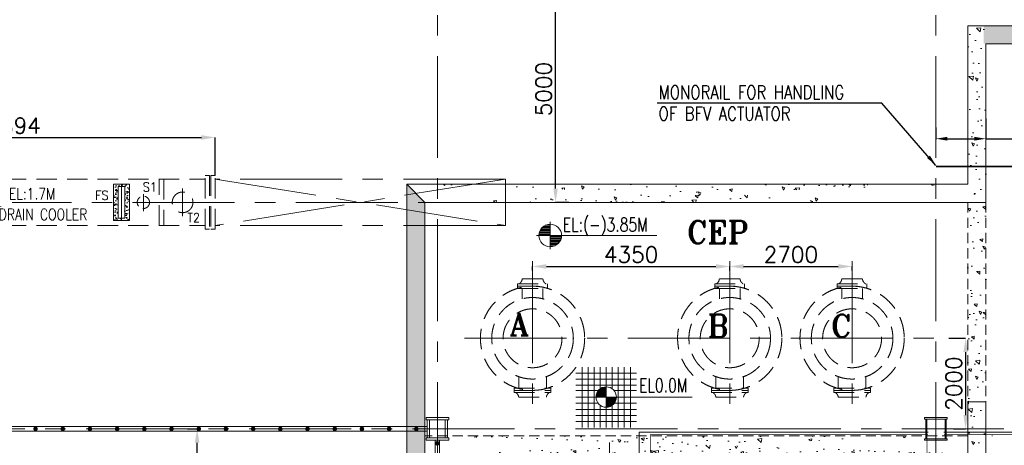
# Model space of a CAD drawing. Header units: inches. Extents: x 0 to 1545919, y 0 to 23143738.
# Tile 84 of 197: x 78576 to 100298, y 158774 to 168170. Entities that reach past the tile are written whole.
import ezdxf

# ---------------------------------------------------------------- set-up
doc = ezdxf.new("R2010")
doc.units = ezdxf.units.IN
doc.header["$LTSCALE"] = 1800
doc.header["$MEASUREMENT"] = 0
for name, pattern in [('CENTER', [2, 1.25, -0.25, 0.25, -0.25]), ('CENTER2', [1.125, 0.75, -0.125, 0.125, -0.125]), ('HIDDEN', [0.375, 0.25, -0.125]), ('HIDDEN2', [0.1875, 0.125, -0.0625])]:
    doc.linetypes.add(name, pattern=pattern)
doc.layers.get('0').update_dxf_attribs({"color": 253, "lineweight": 5})
doc.layers.get('Defpoints').update_dxf_attribs({"lineweight": 18})
for name, color, linetype, lineweight in [('AUX COL', 1, 'Continuous', 18), ('CEN', 8, 'CENTER', 18), ('CONCRETE', 145, 'Continuous', 18), ('DIM', 4, 'Continuous', 18), ('EQUIP', 8, 'HIDDEN', 9), ('GRID', 251, 'CENTER', 18), ('HATCH-1', 252, 'Continuous', 9), ('STEEL', 231, 'Continuous', 18), ('TEXT', 3, 'Continuous', 18)]:
    doc.layers.add(name, color=color, linetype=linetype, lineweight=lineweight)
doc.styles.add('ITALICC', font='italicc')
doc.styles.add('ROMANS', font='romans.shx')
doc.styles.add('ROMANT', font='romant')
doc.styles.add('S1', font='ROMANS1.shx', dxfattribs={"width": 0.9, "height": 250})
doc.styles.get("Standard").update_dxf_attribs({"font": 'arial.ttf'})
doc.linetypes.add('FENCELINE1', pattern='A,0.25,-0.1,[133,ltypeshp.shx,S=0.1,R=0,X=-0.1,Y=0],-0.1,1', length=1.45)
doc.dimstyles.new('MAIN', dxfattribs={"dimtxt": 350, "dimasz": 250, "dimexe": 20, "dimexo": 20, "dimgap": 100, "dimtad": 1, "dimdec": 0, "dimzin": 0, "dimdsep": 46, "dimtxsty": 'ROMANS', "dimcen": 0.09, "dimclrd": 256, "dimclre": 9, "dimclrt": 256, "dimadec": 0, "dimazin": 0, "dimtfac": 1, "dimtdec": 0, "dimtofl": 0, "dimtmove": 0, "dimatfit": 3, "dimfxl": 0.18, "dimtolj": 1, "dimtzin": 0, "dimarcsym": 0})
doc.dimstyles.new('USER175', dxfattribs={"dimscale": 175, "dimtxt": 2, "dimasz": 1.75, "dimexe": 0, "dimexo": 0, "dimgap": 0.5, "dimtad": 1, "dimdec": 0, "dimzin": 0, "dimdsep": 46, "dimtxsty": 'ROMANS', "dimcen": 0, "dimclrd": 4, "dimclre": 4, "dimclrt": 4, "dimadec": 0, "dimazin": 0, "dimtfac": 0.09, "dimtdec": 0, "dimtix": 1, "dimtofl": 0, "dimtmove": 0, "dimatfit": 3, "dimfxl": 1, "dimtolj": 1, "dimtzin": 0, "dimarcsym": 0})

# ---------------------------------------------------------------- blocks, each defined once
blk = doc.blocks.new('AUX COLUMNS')
at = {"color": 2, "linetype": 'CENTER2', "ltscale": 0.15}
for p, q in [((-184038, 66165), (-184038, 65665)), ((-173038, 65665), (-173038, 66165)), ((-183813, 65915), (-184263, 65915)), ((-172813, 65915), (-173263, 65915))]:
    blk.add_line(p, q, dxfattribs=at)
at = {"layer": 'AUX COL'}
for p, q in [((-184263, 65715), (-184263, 66115)), ((-184213, 65715), (-184213, 66115)), ((-183863, 65715), (-183863, 66115)), ((-183813, 65715), (-183813, 66115)), ((-173263, 65697), (-173263, 66133)), ((-173238, 65697), (-173238, 66133)), ((-172838, 65697), (-172838, 66133)), ((-172813, 65697), (-172813, 66133))]:
    blk.add_line(p, q, dxfattribs=at)
for points in [[(-184288, 66165), (-183788, 66165), (-183788, 66115), (-184288, 66115)], [(-173288, 66165), (-172788, 66165), (-172788, 66133), (-173288, 66133)], [(-184288, 65715), (-183788, 65715), (-183788, 65665), (-184288, 65665)], [(-173288, 65697), (-172788, 65697), (-172788, 65665), (-173288, 65665)]]:
    blk.add_lwpolyline(points, close=True, dxfattribs=at)
at = {"layer": 'GRID'}
blk.add_line((-171538, 65915), (-242038, 65915), dxfattribs=at)
blk = doc.blocks.new('*D849')
at = {"layer": 'Defpoints', "color": 0, "transparency": 16777216}
for p in [(90398, 169137), (90688, 169137), (90688, 164137)]:
    blk.add_point(p, dxfattribs=at)
at = {"layer": 'DIM', "color": 4, "lineweight": -2, "transparency": 16777216}
for p, q in [((90688, 169137), (90398, 169137)), ((90398, 164443), (90398, 168831)), ((90688, 164137), (90398, 164137))]:
    blk.add_line(p, q, dxfattribs=at)
at = {"layer": 'DIM', "color": 4, "transparency": 16777216}
for points in [[(90347, 168831), (90449, 168831), (90398, 169137)], [(90347, 164443), (90449, 164443), (90398, 164137)]]:
    blk.add_solid(points, dxfattribs=at)
at = {"layer": 'DIM', "color": 4, "transparency": 16777216, "insert": (90136, 166637), "char_height": 350, "attachment_point": 5, "rotation": 90, "style": 'ROMANS'}
blk.add_mtext('\\A1;5000', dxfattribs=at)
blk = doc.blocks.new('CL')
at = {"style": 'ITALICC'}
for s, p in [('C', (-29, -4)), ('L', (-16, -93))]:
    blk.add_text(s, height=150, dxfattribs=at).set_placement(p)
blk = doc.blocks.new('DRAIN COOLER')
at = {"layer": 'CONCRETE'}
h = blk.add_hatch(dxfattribs=at)
h.set_pattern_fill('AR-CONC', color=256, scale=25, style=0)
h.set_pattern_definition([(50, (4930.19, 35423.2), (179.31505, -15.68803), [18.75, -206.25]), (355, (4930.19, 35423.2), (-34.68783, 188.04803), [15, -165]), (100.4514, (4945.13, 35421.89), (144.62735, 172.3599), [15.93505, -175.28553]), (46.1842, (4930.2, 35473.2), (266.81026, -41.37975), [28.125, -309.375]), (96.6356, (4952.42, 35469.75), (233.6657, 243.5295), [23.9026, -262.92825]), (351.1842, (4930.2, 35473.2), (233.6655, 243.52965), [22.5, -247.5]), (21, (4955.19, 35460.7), (149.22676, -100.65472), [18.75, -206.25]), (326, (4955.19, 35460.7), (60.82883, 181.2875), [15, -165]), (71.4514, (4967.63, 35452.3), (210.05566, 80.63262), [15.93505, -175.28553]), (37.5, (4930.19, 35423.195), (3.039964, 83.223463), [0, -163, 0, -167.5, 0, -165.625]), (7.5, (4930.19, 35423.195), (65.76738, 98.60293), [0, -95.5, 0, -159.25, 0, -63.125]), (327.5, (4874.44, 35423.195), (133.45561, -5.63872), [0, -62.5, 0, -195, 0, -258.75]), (317.5, (4849.44, 35423.2), (145.79654, 25.02625), [0, -81.25, 0, -129.5, 0, -183.75])])
h.paths.add_polyline_path([(78752, 80428), (78752, 79628), (79102, 79628), (79102, 80428)])
h.paths.add_polyline_path([(78852, 80378), (78852, 79678), (79002, 79678), (79002, 80378)], flags=16)
h = blk.add_hatch(dxfattribs=at)
h.set_pattern_fill('AR-CONC', color=256, scale=25, style=0)
h.set_pattern_definition([(50, (9680.19, 35423.2), (179.31505, -15.68803), [18.75, -206.25]), (355, (9680.19, 35423.2), (-34.68783, 188.04803), [15, -165]), (100.4514, (9695.13, 35421.89), (144.62735, 172.3599), [15.93505, -175.28553]), (46.1842, (9680.2, 35473.2), (266.81026, -41.37975), [28.125, -309.375]), (96.6356, (9702.42, 35469.75), (233.6657, 243.5295), [23.9026, -262.92825]), (351.1842, (9680.2, 35473.2), (233.6655, 243.52965), [22.5, -247.5]), (21, (9705.19, 35460.7), (149.22676, -100.65472), [18.75, -206.25]), (326, (9705.19, 35460.7), (60.82883, 181.2875), [15, -165]), (71.4514, (9717.63, 35452.3), (210.05566, 80.63262), [15.93505, -175.28553]), (37.5, (9680.19, 35423.195), (3.039964, 83.223463), [0, -163, 0, -167.5, 0, -165.625]), (7.5, (9680.19, 35423.195), (65.76738, 98.60293), [0, -95.5, 0, -159.25, 0, -63.125]), (327.5, (9624.44, 35423.195), (133.45561, -5.63872), [0, -62.5, 0, -195, 0, -258.75]), (317.5, (9599.44, 35423.2), (145.79654, 25.02625), [0, -81.25, 0, -129.5, 0, -183.75])])
h.paths.add_polyline_path([(83502, 80428), (83502, 79628), (83852, 79628), (83852, 80428)])
h.paths.add_polyline_path([(83602, 80378), (83602, 79678), (83752, 79678), (83752, 80378)], flags=16)
at = {"color": 9, "linetype": 'CENTER'}
for p, q in [((92147, 80540), (85747, 80540)), ((85747, 80540), (92147, 79516)), ((92147, 80540), (85747, 79516)), ((92147, 79516), (92147, 80540)), ((92147, 79516), (85747, 79516))]:
    blk.add_line(p, q, dxfattribs=at)
at = {"layer": 'CEN'}
for p, q in [((78927, 80428), (78927, 79628)), ((83677, 80428), (83677, 79628)), ((77573, 80335), (77573, 79720)), ((78452, 80335), (78452, 79720)), ((78927, 80335), (78927, 79720)), ((83677, 80335), (83677, 79720)), ((84162, 80206), (84162, 79834)), ((85027, 80335), (85027, 79720)), ((76723, 80028), (92175, 80028))]:
    blk.add_line(p, q, dxfattribs=at)
at = {"layer": 'CONCRETE'}
for points in [[(78752, 80428), (78752, 79628), (79102, 79628), (79102, 80428)], [(78852, 80378), (78852, 79678), (79002, 79678), (79002, 80378)], [(83502, 80428), (83502, 79628), (83852, 79628), (83852, 80428)], [(83602, 80378), (83602, 79678), (83752, 79678), (83752, 80378)]]:
    blk.add_lwpolyline(points, close=True, dxfattribs=at)
at = {"layer": 'EQUIP'}
for p, q in [((77078, 80540), (85522, 80540)), ((77078, 79516), (85522, 79516))]:
    blk.add_line(p, q, dxfattribs=at)
for points in [[(76853, 80621), (76953, 80621), (76953, 79435), (76853, 79435)], [(76978, 80621), (77078, 80621), (77078, 79435), (76978, 79435)], [(85522, 80621), (85622, 80621), (85622, 79435), (85522, 79435)], [(85647, 79435), (85747, 79435), (85747, 80621), (85647, 80621)], [(77909, 80540), (78009, 80540), (78009, 79516), (77909, 79516)], [(84512, 80540), (84612, 80540), (84612, 79516), (84512, 79516)]]:
    blk.add_lwpolyline(points, close=True, dxfattribs=at)
at = {"layer": 'EQUIP', "linetype": 'HIDDEN2'}
for centre, radius in [((77573, 80028), 228), ((84162, 80028), 136)]:
    blk.add_circle(centre, radius, dxfattribs=at)
at = {"layer": 'EQUIP'}
for centre, radius in [((78452, 80028), 136), ((85027, 80028), 228)]:
    blk.add_circle(centre, radius, dxfattribs=at)
at = {"layer": 'TEXT', "xscale": 1.199999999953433, "yscale": 1.199999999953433, "zscale": 1.199999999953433}
blk.add_blockref('CL', (80921, 80055), dxfattribs=at)
at = {"layer": 'TEXT'}
for s, height, style, width, p in [('T1', 200, 'ROMANS', 0.9, (77177, 80234)), ('S2', 200, 'ROMANS', 0.9, (78273, 80285)), ('S1', 200, 'ROMANS', 0.9, (84150, 80265)), ('SS', 200, 'ROMANS', 0.9, (79148, 80085)), ('EL:1.7M', 250, 'ROMANT', 0.8, (81193, 80094)), ('FS', 200, 'ROMANS', 0.9, (83098, 80085)), ('DRAIN COOLER', 250, 'ROMANT', 0.8, (80970, 79637)), ('T2', 200, 'ROMANS', 0.9, (85133, 79591))]:
    blk.add_text(s, height=height, dxfattribs=dict(at, style=style, width=width)).set_placement(p)
blk = doc.blocks.new('*D1080')
at = {"layer": 'Defpoints', "color": 0, "transparency": 16777216}
for p in [(82890, 165570), (73996, 164730), (82890, 164730)]:
    blk.add_point(p, dxfattribs=at)
at = {"layer": 'DIM', "color": 4, "lineweight": -2, "transparency": 16777216}
for p, q in [((73996, 164730), (73996, 165570)), ((74302, 165570), (82584, 165570)), ((82890, 164730), (82890, 165570))]:
    blk.add_line(p, q, dxfattribs=at)
at = {"layer": 'DIM', "color": 4, "transparency": 16777216}
for points in [[(74302, 165621), (74302, 165519), (73996, 165570)], [(82584, 165621), (82584, 165519), (82890, 165570)]]:
    blk.add_solid(points, dxfattribs=at)
at = {"layer": 'DIM', "color": 4, "transparency": 16777216, "insert": (78443, 165832), "char_height": 350, "attachment_point": 5, "style": 'ROMANS'}
blk.add_mtext('\\A1;8894', dxfattribs=at)
blk = doc.blocks.new('*D1082')
at = {"layer": 'Defpoints', "color": 0, "transparency": 16777216}
for p in [(94240, 162722), (89890, 162632), (94240, 162632)]:
    blk.add_point(p, dxfattribs=at)
at = {"layer": 'DIM', "color": 4, "lineweight": -2, "transparency": 16777216}
for p, q in [((89890, 162632), (89890, 162722)), ((90196, 162722), (93934, 162722)), ((94240, 162632), (94240, 162722))]:
    blk.add_line(p, q, dxfattribs=at)
at = {"layer": 'DIM', "color": 4, "transparency": 16777216}
for points in [[(90196, 162773), (90196, 162671), (89890, 162722)], [(93934, 162773), (93934, 162671), (94240, 162722)]]:
    blk.add_solid(points, dxfattribs=at)
at = {"layer": 'DIM', "color": 4, "transparency": 16777216, "insert": (92065, 162985), "char_height": 350, "attachment_point": 5, "style": 'ROMANS'}
blk.add_mtext('\\A1;4350', dxfattribs=at)
blk = doc.blocks.new('*D1083')
at = {"layer": 'Defpoints', "color": 0, "transparency": 16777216}
for p in [(96940, 162722), (94240, 162632), (96940, 162632)]:
    blk.add_point(p, dxfattribs=at)
at = {"layer": 'DIM', "color": 4, "lineweight": -2, "transparency": 16777216}
for p, q in [((94240, 162632), (94240, 162722)), ((94546, 162722), (96634, 162722)), ((96940, 162632), (96940, 162722))]:
    blk.add_line(p, q, dxfattribs=at)
at = {"layer": 'DIM', "color": 4, "transparency": 16777216}
for points in [[(94546, 162773), (94546, 162671), (94240, 162722)], [(96634, 162773), (96634, 162671), (96940, 162722)]]:
    blk.add_solid(points, dxfattribs=at)
at = {"layer": 'DIM', "color": 4, "transparency": 16777216, "insert": (95590, 162985), "char_height": 350, "attachment_point": 5, "style": 'ROMANS'}
blk.add_mtext('\\A1;2700', dxfattribs=at)
blk = doc.blocks.new('*D1084')
at = {"layer": 'Defpoints', "color": 0, "transparency": 16777216}
for p in [(99077, 161137), (99174, 159137), (99445, 159137)]:
    blk.add_point(p, dxfattribs=at)
at = {"layer": 'DIM', "color": 4, "lineweight": -2, "transparency": 16777216}
for p, q in [((99077, 161137), (99445, 161137)), ((99445, 160831), (99445, 159443)), ((99174, 159137), (99445, 159137))]:
    blk.add_line(p, q, dxfattribs=at)
at = {"layer": 'DIM', "color": 4, "transparency": 16777216}
for points in [[(99394, 160831), (99496, 160831), (99445, 161137)], [(99394, 159443), (99496, 159443), (99445, 159137)]]:
    blk.add_solid(points, dxfattribs=at)
at = {"layer": 'DIM', "color": 4, "transparency": 16777216, "insert": (99183, 160137), "char_height": 350, "attachment_point": 5, "rotation": 90, "style": 'ROMANS'}
blk.add_mtext('\\A1;2000', dxfattribs=at)
blk = doc.blocks.new('LEVEL')
at = {"flags": 128}
for points in [[(-533, 658), (-533, -676)], [(-400, 658), (-400, -676)], [(-267, 658), (-267, -676)], [(-267, 658), (-267, -676)], [(-133, 658), (-133, 181)], [(0, 658), (0, -676)], [(0, 658), (0, -676)], [(133, 658), (133, 181)], [(133, 658), (133, 181)], [(267, 658), (267, -676)], [(400, 658), (400, -676)], [(533, 658), (533, -676)], [(-667, 524), (667, 524)], [(-667, 391), (667, 391)], [(-667, 258), (667, 258)], [(0, 0), (0, 264)], [(-667, 142), (-174, 142)], [(-667, 0), (667, 0)], [(-265, 0), (0, 0)], [(-225, 2), (0, 2)], [(-224, 25), (0, 25)], [(-220, 47), (0, 47)], [(-214, 70), (0, 70)], [(-205, 92), (0, 92)], [(-194, 115), (0, 115)], [(-178, 137), (0, 137)], [(-158, 160), (0, 160)], [(-132, 182), (0, 182)], [(-93, 205), (0, 205)], [(1900, 0), (0, 0)], [(0, 0), (0, -261)], [(174, 142), (667, 142)], [(-667, -133), (-181, -133)], [(-133, -181), (-133, -676)], [(225, -2), (0, -2)], [(224, -25), (0, -25)], [(220, -47), (0, -47)], [(214, -70), (0, -70)], [(205, -92), (0, -92)], [(194, -115), (0, -115)], [(178, -137), (0, -137)], [(158, -160), (0, -160)], [(132, -182), (0, -182)], [(93, -205), (0, -205)], [(133, -181), (133, -676)], [(133, -181), (133, -676)], [(181, -133), (667, -133)], [(-667, -276), (667, -276)], [(-667, -409), (667, -409)], [(-667, -542), (667, -542)]]:
    blk.add_lwpolyline(points, dxfattribs=at)
for points in [[(0, 225, 0.414246), (-225, 0)], [(225, 0, 0.414258), (0, 225)], [(-225, 0, 0.414221), (0, -225)], [(0, -225, 0.414246), (225, 0)]]:
    blk.add_lwpolyline(points, format="xyb", dxfattribs=at)
at = {"flags": 4}
blk.add_attdef('LEVEL', (839, 107), '', height=300, dxfattribs=at)
blk = doc.blocks.new('*D885')
at = {"layer": 'Defpoints', "color": 0, "transparency": 16777216}
for p in [(82276, 159137), (82490, 159137), (81933, 156637)]:
    blk.add_point(p, dxfattribs=at)
at = {"layer": 'DIM', "color": 4, "lineweight": -2, "transparency": 16777216}
for p, q in [((82276, 159137), (82490, 159137)), ((82490, 156943), (82490, 158831)), ((81933, 156637), (82490, 156637))]:
    blk.add_line(p, q, dxfattribs=at)
at = {"layer": 'DIM', "color": 4, "transparency": 16777216}
for points in [[(82439, 158831), (82541, 158831), (82490, 159137)], [(82439, 156943), (82541, 156943), (82490, 156637)]]:
    blk.add_solid(points, dxfattribs=at)
at = {"layer": 'DIM', "color": 4, "transparency": 16777216, "insert": (82227, 157887), "char_height": 350, "attachment_point": 5, "rotation": 90, "style": 'ROMANS'}
blk.add_mtext('\\A1;2500', dxfattribs=at)
blk = doc.blocks.new('GSC PLATFORM AT EL. 2.5M')
at = {"layer": 'STEEL'}
for p, q in [((-14175, 8700), (-3625, 8700)), ((-14175, 8600), (-3625, 8600)), ((-14450, 2900), (-14450, 8400)), ((-14350, 2900), (-14350, 8400)), ((-3450, 5525), (-3450, 8400)), ((-3350, 5625), (-3350, 8400)), ((-3450, 5525), (-200, 5525)), ((-3350, 5625), (-200, 5625)), ((-14175, 2700), (-3625, 2700)), ((-3175, 2700), (0, 2700)), ((0, 2700), (0, 0)), ((-14175, 2600), (-3625, 2600)), ((-3175, 2600), (-100, 2600)), ((-100, 2600), (-100, 0))]:
    blk.add_line(p, q, dxfattribs=at)
at = {"layer": 'STEEL', "const_width": 50}
for points in [[(-14089, 8650, 1), (-14039, 8650, 1)], [(-13489, 8650, 1), (-13439, 8650, 1)], [(-12889, 8650, 1), (-12839, 8650, 1)], [(-12289, 8650, 1), (-12239, 8650, 1)], [(-11689, 8650, 1), (-11639, 8650, 1)], [(-11089, 8650, 1), (-11039, 8650, 1)], [(-10489, 8650, 1), (-10439, 8650, 1)], [(-9889, 8650, 1), (-9839, 8650, 1)], [(-9289, 8650, 1), (-9239, 8650, 1)], [(-8689, 8650, 1), (-8639, 8650, 1)], [(-8089, 8650, 1), (-8039, 8650, 1)], [(-7489, 8650, 1), (-7439, 8650, 1)], [(-6889, 8650, 1), (-6839, 8650, 1)], [(-6289, 8650, 1), (-6239, 8650, 1)], [(-5689, 8650, 1), (-5639, 8650, 1)], [(-5089, 8650, 1), (-5039, 8650, 1)], [(-4489, 8650, 1), (-4439, 8650, 1)], [(-3889, 8650, 1), (-3839, 8650, 1)], [(-14425, 8331, 1), (-14375, 8331, 1)], [(-3425, 8331, 1), (-3375, 8331, 1)], [(-14425, 7805, 1), (-14375, 7805, 1)], [(-3425, 7805, 1), (-3375, 7805, 1)], [(-14425, 7205, 1), (-14375, 7205, 1)], [(-3425, 7205, 1), (-3375, 7205, 1)], [(-14425, 6605, 1), (-14375, 6605, 1)], [(-3425, 6605, 1), (-3375, 6605, 1)], [(-14425, 6005, 1), (-14375, 6005, 1)], [(-3425, 6005, 1), (-3375, 6005, 1)], [(-14425, 5405, 1), (-14375, 5405, 1)], [(-3096, 5575, 1), (-3046, 5575, 1)], [(-2382, 5575, 1), (-2332, 5575, 1)], [(-1782, 5575, 1), (-1732, 5575, 1)], [(-1182, 5575, 1), (-1132, 5575, 1)], [(-582, 5575, 1), (-532, 5575, 1)], [(-14425, 4805, 1), (-14375, 4805, 1)], [(-14425, 4205, 1), (-14375, 4205, 1)], [(-14425, 3605, 1), (-14375, 3605, 1)], [(-14425, 3005, 1), (-14375, 3005, 1)], [(-14089, 2650, 1), (-14039, 2650, 1)], [(-13489, 2650, 1), (-13439, 2650, 1)], [(-12289, 2650, 1), (-12239, 2650, 1)], [(-11689, 2650, 1), (-11639, 2650, 1)], [(-11089, 2650, 1), (-11039, 2650, 1)], [(-10489, 2650, 1), (-10439, 2650, 1)], [(-9889, 2650, 1), (-9839, 2650, 1)], [(-9289, 2650, 1), (-9239, 2650, 1)], [(-8689, 2650, 1), (-8639, 2650, 1)], [(-8089, 2650, 1), (-8039, 2650, 1)], [(-7489, 2650, 1), (-7439, 2650, 1)], [(-6889, 2650, 1), (-6839, 2650, 1)], [(-6289, 2650, 1), (-6239, 2650, 1)], [(-5689, 2650, 1), (-5639, 2650, 1)], [(-5089, 2650, 1), (-5039, 2650, 1)], [(-4489, 2650, 1), (-4439, 2650, 1)], [(-3889, 2650, 1), (-3839, 2650, 1)], [(-2982, 2650, 1), (-2932, 2650, 1)], [(-2382, 2650, 1), (-2332, 2650, 1)], [(-1782, 2650, 1), (-1732, 2650, 1)], [(-1182, 2650, 1), (-1132, 2650, 1)], [(-582, 2650, 1), (-532, 2650, 1)], [(-75, 2383, 1), (-25, 2383, 1)], [(-75, 1783, 1), (-25, 1783, 1)], [(-75, 1183, 1), (-25, 1183, 1)], [(-75, 583, 1), (-25, 583, 1)]]:
    blk.add_lwpolyline(points, format="xyb", close=True, dxfattribs=at)
blk = doc.blocks.new('A$C72CE6A6A')
at = {"layer": 'CEN'}
blk.add_line((-23450, 2700), (-23450, 5700), dxfattribs=at)
blk = doc.blocks.new('CW-PIT')
at = {"layer": 'HATCH-1'}
h = blk.add_hatch(dxfattribs=at)
h.set_pattern_fill('AR-CONC', color=256, scale=100, angle=90, style=0)
h.set_pattern_definition([(140, (-1053, 0), (62.752, 717.26), [75, -825]), (85, (-1053, 0), (-752.192, -138.751), [60, -660]), (190.4514, (-1047.8, 59.8), (-689.44, 578.51), [63.74, -701.142]), (136.184, (-1253, 0), (165.52, 1067.24), [112.5, -1237.5]), (186.6356, (-1239.2, 88.9), (-974.12, 934.663), [95.61, -1051.713]), (81.184, (-1253, 0), (-974.12, 934.66), [90, -990]), (111, (-1203, 100), (402.619, 596.907), [75, -825]), (56, (-1203, 100), (-725.15, 243.315), [60, -660]), (161.4514, (-1169.45, 149.74), (-322.53, 840.223), [63.74, -701.142]), (127.5, (-1053, 0), (-332.894, 12.16), [0, -652, 0, -670, 0, -662.5]), (97.5, (-1053, 0), (-394.412, 263.0695), [0, -382, 0, -637, 0, -252.5]), (57.5, (-1053, -223), (22.555, 533.8224), [0, -250, 0, -780, 0, -1035]), (47.5, (-1053, -323), (-100.105, 583.186), [0, -325, 0, -518, 0, -735])])
h.paths.add_polyline_path([(-15150, 14900), (-15550, 14900), (-15550, 5200), (-15150, 5200)])
h = blk.add_hatch(dxfattribs=at)
h.set_pattern_fill('AR-CONC', color=256, scale=100, style=0)
h.set_pattern_definition([(50, (0, -500), (717.26, -62.752), [75, -825]), (355, (0, -500), (-138.751, 752.192), [60, -660]), (100.4514, (59.8, -505.2), (578.509, 689.44), [63.74, -701.142]), (46.184, (0, -300), (1067.24, -165.52), [112.5, -1237.5]), (96.6356, (88.9, -313.8), (934.66, 974.12), [95.61, -1051.714]), (351.184, (0, -300), (934.66, 974.12), [90, -990]), (21, (100, -350), (596.907, -402.619), [75, -825]), (326, (100, -350), (243.315, 725.15), [60, -660]), (71.4514, (149.74, -383.55), (840.222, 322.531), [63.74, -701.142]), (37.5, (0, -500), (12.16, 332.894), [0, -652, 0, -670, 0, -662.5]), (7.5, (0, -500), (263.0695, 394.412), [0, -382, 0, -637, 0, -252.5]), (327.5, (-223, -500), (533.8224, -22.555), [0, -250, 0, -780, 0, -1035]), (317.5, (-323, -500), (583.186, 100.105), [0, -325, 0, -518, 0, -735])])
h.paths.add_polyline_path([(15205, 14900), (-15200, 14900), (-15200, 14500), (15205, 14500)])
h = blk.add_hatch(dxfattribs=at)
h.set_pattern_fill('AR-CONC', color=256, scale=100, angle=90, style=0)
h.set_pattern_definition([(140, (-337318.76, -38353.04), (62.7521, 717.2602), [75, -825]), (85, (-337318.76, -38353.04), (-752.1921, -138.7513), [60, -660]), (190.4514, (-337313.5, -38293.3), (-689.4395, 578.5094), [63.7402, -701.1421]), (136.1842, (-337518.8, -38353), (165.519, 1067.241), [112.5, -1237.5]), (186.6356, (-337505, -38264.1), (-974.118, 934.6627), [95.6103, -1051.713]), (81.1842, (-337518.8, -38353), (-974.1186, 934.662), [90, -990]), (111, (-337468.76, -38253.04), (402.6189, 596.907), [75, -825]), (56, (-337468.76, -38253.04), (-725.15, 243.3153), [60, -660]), (161.4514, (-337435.2, -38203.3), (-322.5305, 840.2226), [63.7402, -701.1421]), (127.5, (-337318.76, -38353.04), (-332.89385, 12.15986), [0, -652, 0, -670, 0, -662.5]), (97.5, (-337318.76, -38353.04), (-394.4117, 263.06954), [0, -382, 0, -637, 0, -252.5]), (57.5, (-337318.76, -38576.04), (22.55487, 533.82244), [0, -250, 0, -780, 0, -1035]), (47.5, (-337318.76, -38676.04), (-100.105, 583.1862), [0, -325, 0, -518, 0, -735])])
h.paths.add_polyline_path([(-27925, 11400), (-27525, 11000), (-27525, -200), (-30050, -200), (-30050, -4800), (-24050, -4800), (-24050, -5200), (-30450, -5200), (-30450, 200), (-27925, 200)])
h = blk.add_hatch(dxfattribs=at)
h.set_pattern_fill('AR-CONC', color=256, scale=100, angle=90, style=0)
h.set_pattern_definition([(140, (6e-05, 200), (62.752, 717.26), [75, -825]), (85, (6e-05, 200), (-752.192, -138.751), [60, -660]), (190.4514, (5.2, 259.8), (-689.44, 578.51), [63.74, -701.142]), (136.1842, (-200, 200), (165.52, 1067.24), [112.5, -1237.5]), (186.6356, (-186.2, 288.9), (-974.118, 934.663), [95.61, -1051.713]), (81.184, (-200, 200), (-974.12, 934.66), [90, -990]), (111, (-150, 300), (402.619, 596.907), [75, -825]), (56, (-150, 300), (-725.15, 243.315), [60, -660]), (161.4514, (-116.45, 349.74), (-322.53, 840.223), [63.74, -701.142]), (127.5, (6e-05, 200), (-332.8939, 12.1599), [0, -652, 0, -670, 0, -662.5]), (97.5, (6e-05, 200), (-394.4117, 263.0695), [0, -382, 0, -637, 0, -252.5]), (57.5, (6e-05, -23), (22.5549, 533.8224), [0, -250, 0, -780, 0, -1035]), (47.5, (6e-05, -123), (-100.105, 583.186), [0, -325, 0, -518, 0, -735])])
edge = h.paths.add_edge_path()
edge.add_line((-27525, 11000), (-15550, 11000))
edge.add_line((-27925, 11400), (-15550, 11400))
h = blk.add_hatch(dxfattribs=at)
h.set_pattern_fill('AR-CONC', color=256, scale=100, angle=90, style=0)
edge = h.paths.add_edge_path()
edge.add_line((-15550, 5850), (-27525, 5850))
edge.add_line((-15550, 5450), (-27525, 5450))
at = {"layer": 'CONCRETE'}
for p, q in [((-15550, 14900), (-15550, 11400)), ((15605, 14900), (-15550, 14900)), ((-15150, 14500), (-15150, 11000)), ((15205, 14500), (-15150, 14500)), ((-27925, 11400), (-15550, 11400)), ((-27525, 11000), (-15150, 11000)), ((-15550, 6600), (-15150, 6600)), ((-15550, 6600), (-15550, 5200)), ((-15150, 6600), (-15150, 5200)), ((-15000, 5850), (-15015, 5850))]:
    blk.add_line(p, q, dxfattribs=at)
at = {"layer": 'CONCRETE', "linetype": 'HIDDEN2'}
for p, q in [((-15550, 11000), (-15550, 6600)), ((-15150, 11000), (-15150, 6600)), ((-15550, 5850), (-27525, 5850))]:
    blk.add_line(p, q, dxfattribs=at)
at = {"layer": 'CONCRETE'}
blk.add_lwpolyline([(-27925, 11400), (-27525, 11000), (-27525, -200), (-30050, -200), (-30050, -4800), (-24050, -4800), (-24050, -5200), (-30450, -5200), (-30450, 200), (-27925, 200)], close=True, dxfattribs=at)
blk = doc.blocks.new('*D974')
at = {"layer": 'Defpoints', "color": 0, "transparency": 16777216}
for p in [(99890, 166012), (98790, 165813), (98790, 165542)]:
    blk.add_point(p, dxfattribs=at)
at = {"layer": 'DIM', "color": 9, "lineweight": -2, "transparency": 16777216}
for p, q in [((99890, 165992), (99890, 165522)), ((98790, 165793), (98790, 165522))]:
    blk.add_line(p, q, dxfattribs=at)
at = {"layer": 'DIM', "lineweight": -2, "transparency": 16777216}
for p, q in [((99040, 165542), (99640, 165542)), ((99890, 165542), (101785, 165542))]:
    blk.add_line(p, q, dxfattribs=at)
at = {"layer": 'DIM', "transparency": 16777216}
for points in [[(99040, 165584), (99040, 165501), (98790, 165542)], [(99640, 165584), (99640, 165501), (99890, 165542)]]:
    blk.add_solid(points, dxfattribs=at)
at = {"layer": 'DIM', "transparency": 16777216, "insert": (101093, 165817), "char_height": 350, "attachment_point": 5, "style": 'ROMANS'}
blk.add_mtext('\\A1;1100', dxfattribs=at)
blk = doc.blocks.new('A$C3D7F7A9A')
at = {"layer": 'STEEL', "linetype": 'FENCELINE1', "ltscale": 0.25}
for p, q in [((-22800, 5200), (-22800, 5925)), ((-22800, 5925), (-16425, 5925)), ((-16075, 5925), (-6300, 5925))]:
    blk.add_line(p, q, dxfattribs=at)
at = {"layer": 'STEEL', "const_width": 15}
for points in [[(-22550, 5150), (-22550, 5875), (-16425, 5875)], [(-16075, 5875), (-6550, 5875), (-6550, 5175)], [(-16450, 5150), (-16450, 5850)]]:
    blk.add_lwpolyline(points, dxfattribs=at)

msp = doc.modelspace()

# ---------------------------------------------------------------- linework, layer by layer
at = {"layer": 'CEN'}
for p, q in [((89890.003, 162839.745), (89890.003, 159434.349)), ((94240.003, 162839.745), (94240.003, 159434.349)), ((96940.003, 162839.745), (96940.003, 159434.349)), ((88391.65, 161137.047), (99077.048, 161137.047))]:
    msp.add_line(p, q, dxfattribs=at)
at = {"layer": 'CONCRETE', "linetype": 'HIDDEN'}
for centre in [(89890.003, 161137.047), (94240.002, 161137.047), (96940.002, 161137.047)]:
    msp.add_circle(centre, 1150, dxfattribs=at)
at = {"layer": 'EQUIP'}
for p, q in [((89561.502, 162337.047), (89561.502, 162237.047)), ((89561.502, 162337.047), (90218.502, 162337.047)), ((89561.502, 162287.047), (90218.502, 162287.047)), ((89661.502, 162446.047), (90118.502, 162446.047)), ((89661.503, 162446.047), (90118.503, 162446.047)), ((90218.502, 162337.047), (90218.502, 162237.047)), ((93911.502, 162337.047), (93911.502, 162237.047)), ((93911.502, 162337.047), (94568.502, 162337.047)), ((93911.502, 162287.047), (94568.502, 162287.047)), ((94011.502, 162446.047), (94468.502, 162446.047)), ((94011.502, 162446.047), (94468.502, 162446.047)), ((94568.502, 162337.047), (94568.502, 162237.047)), ((96611.502, 162337.047), (96611.502, 162237.047)), ((96611.502, 162337.047), (97268.502, 162337.047)), ((96611.502, 162287.047), (97268.502, 162287.047)), ((96711.502, 162446.047), (97168.502, 162446.047)), ((96711.502, 162446.047), (97168.502, 162446.047)), ((97268.502, 162337.047), (97268.502, 162237.047)), ((89561.502, 162237.047), (90218.502, 162237.047)), ((89661.502, 162237.047), (89661.502, 162008.468)), ((90118.502, 162237.047), (90118.502, 162008.469)), ((93911.502, 162237.047), (94568.502, 162237.047)), ((94011.502, 162237.047), (94011.502, 162008.468)), ((94468.502, 162237.047), (94468.502, 162008.469)), ((96611.502, 162237.047), (97268.502, 162237.047)), ((96711.502, 162237.047), (96711.502, 162008.468)), ((97168.502, 162237.047), (97168.502, 162008.469)), ((89585.002, 160290.304), (89585.002, 160037.047)), ((90195.002, 160290.303), (90195.002, 160037.047)), ((93935.002, 160290.304), (93935.002, 160037.047)), ((94545.002, 160290.303), (94545.002, 160037.047)), ((96635.002, 160290.304), (96635.002, 160037.047)), ((97245.002, 160290.303), (97245.002, 160037.047)), ((89485.002, 160037.047), (89485.002, 159937.047)), ((89485.002, 160037.047), (90295.002, 160037.047)), ((89485.002, 159987.047), (90295.002, 159987.047)), ((89485.002, 159937.047), (90295.002, 159937.047)), ((90295.002, 160037.047), (90295.002, 159937.047)), ((93835.002, 160037.047), (93835.002, 159937.047)), ((93835.002, 160037.047), (94645.002, 160037.047)), ((93835.002, 159987.047), (94645.002, 159987.047)), ((93835.002, 159937.047), (94645.002, 159937.047)), ((94645.002, 160037.047), (94645.002, 159937.047)), ((96535.002, 160037.047), (96535.002, 159937.047)), ((96535.002, 160037.047), (97345.002, 160037.047)), ((96535.002, 159987.047), (97345.002, 159987.047)), ((96535.002, 159937.047), (97345.002, 159937.047)), ((97345.002, 160037.047), (97345.002, 159937.047)), ((89585.002, 159834.047), (90195.002, 159834.047)), ((93935.002, 159834.047), (94545.002, 159834.047)), ((96635.002, 159834.047), (97245.002, 159834.047))]:
    msp.add_line(p, q, dxfattribs=at)
for centre, radius in [((89890.003, 161137.047), 900), ((94240.002, 161137.047), 900), ((96940.002, 161137.047), 900), ((89890.003, 161137.047), 650), ((94240.003, 161137.047), 650), ((96940.003, 161137.047), 650)]:
    msp.add_circle(centre, radius, dxfattribs=at)
for centre, radius, start, end in [((89521.899, 162459.722), 140.271, 299.0072622, 354.4054206), ((90258.104, 162459.722), 140.271, 185.5945794, 240.9927378), ((93871.899, 162459.722), 140.271, 299.0072622, 354.4054206), ((94608.104, 162459.722), 140.271, 185.5945794, 240.9927378), ((96571.899, 162459.722), 140.271, 299.0072622, 354.4054206), ((97308.104, 162459.722), 140.271, 185.5945794, 240.9927378), ((89448.914, 159821.703), 136.646, 5.1830004, 57.576671), ((90331.089, 159821.703), 136.646, 122.423329, 174.8169996), ((93798.914, 159821.703), 136.646, 5.1830004, 57.576671), ((94681.089, 159821.703), 136.646, 122.423329, 174.8169996), ((96498.914, 159821.703), 136.646, 5.1830004, 57.576671), ((97381.089, 159821.703), 136.646, 122.423329, 174.8169996)]:
    msp.add_arc(centre, radius, start, end, dxfattribs=at)
at = {"layer": 'GRID'}
for p, q in [((87790.003, 121918.052), (87790.003, 185637.047)), ((98790.003, 121918.052), (98790.003, 185637.047))]:
    msp.add_line(p, q, dxfattribs=at)
at = {"layer": 'STEEL', "const_width": 40}
msp.add_lwpolyline([(98790.003, 164928.439), (109790.003, 164928.439)], dxfattribs=at)
at = {"layer": 'TEXT'}
for p, q in [((90280.674, 163705.658), (90280.674, 163105.658)), ((89980.674, 163405.658), (92635.674, 163405.658))]:
    msp.add_line(p, q, dxfattribs=at)
at = {"layer": 'TEXT', "flags": 128}
for points in [[(90102.138, 163580.658), (90280.674, 163580.658)], [(90130.674, 163605.658), (90280.674, 163605.658)], [(90171.701, 163630.658), (90280.674, 163630.658)], [(90031.927, 163430.658), (90280.674, 163430.658)], [(90035.725, 163455.658), (90280.674, 163455.658)], [(90042.189, 163480.658), (90280.674, 163480.658)], [(90051.545, 163505.658), (90280.674, 163505.658)], [(90064.167, 163530.658), (90280.674, 163530.658)], [(90080.674, 163555.658), (90280.674, 163555.658)], [(90529.421, 163380.658), (90280.674, 163380.658)], [(90525.623, 163355.658), (90280.674, 163355.658)], [(90519.158, 163330.658), (90280.674, 163330.658)], [(90509.802, 163305.658), (90280.674, 163305.658)], [(90497.18, 163280.658), (90280.674, 163280.658)], [(90480.674, 163255.658), (90280.674, 163255.658)], [(90459.209, 163230.658), (90280.674, 163230.658)], [(90430.674, 163205.658), (90280.674, 163205.658)], [(90389.646, 163180.658), (90280.674, 163180.658)]]:
    msp.add_lwpolyline(points, dxfattribs=at)
at = {"layer": 'TEXT'}
msp.add_circle((90280.674, 163405.658), 250, dxfattribs=at)

# ---------------------------------------------------------------- block references
at = {"linetype": 'HIDDEN'}
msp.add_blockref('CW-PIT', (115040.003, 153137.047), dxfattribs=at)
at = {"layer": 'AUX COL'}
msp.add_blockref('AUX COLUMNS', (271827.812, 93222.023), dxfattribs=at)
at = {"layer": 'EQUIP'}
for name, p in [('DRAIN COOLER', (-2857.213, 84109.421)), ('A$C72CE6A6A', (115040.003, 153137.047))]:
    msp.add_blockref(name, p, dxfattribs=at)
at = {"layer": 'STEEL'}
ref = msp.add_blockref('LEVEL', (91515.041, 159840.488), dxfattribs=at)
ref.add_attrib('LEVEL', 'EL0.0M', (92242.546, 159947.559), dxfattribs={"layer": '0', "color": 3, "height": 300, "style": 'ROMANS', "width": 0.75, "flags": 4})
for name, p in [('GSC PLATFORM AT EL. 2.5M', (91190.003, 150487.047)), ('A$C3D7F7A9A', (115040.003, 153137.047))]:
    msp.add_blockref(name, p, dxfattribs=at)

# ---------------------------------------------------------------- texts
at = {"layer": 'TEXT'}
for s, style, width, p in [('MONORAIL FOR HANDLING', 'S1', 0.8, (92670.876, 166417.663)), ('OF BFV ACTUATOR', 'S1', 0.8, (92670.876, 165947.644)), ('EL:(-)3.85M', 'ROMANS', 0.75, (90559.008, 163497.158))]:
    msp.add_text(s, height=300, dxfattribs=dict(at, style=style, width=width)).set_placement(p)
at = {"layer": 'TEXT', "color": 3, "style": 'ROMANT'}
for s, p in [('CEP', (93295.669, 163229.839)), ('A', (89383.469, 161201.957)), ('B', (93749.028, 161160.136)), ('C', (96473.953, 161159.951))]:
    msp.add_text(s, height=500, dxfattribs=at).set_placement(p)

# ---------------------------------------------------------------- dimensions: what is measured, and where the dimension line sits
at = {"layer": 'DIM'}
for base, p1, p2, picture, middle in [((90398.281, 169137.047), (90688.104, 164137.047), (90688.104, 169137.047), '*D849', (90135.781, 166637.047)), ((82489.558, 159137.047), (81933.138, 156637.047), (82275.632, 159137.047), '*D885', (82227.058, 157887.047))]:
    dim = msp.add_linear_dim(base=base, p1=p1, p2=p2, angle=90, dimstyle='USER175', override={"dimtmove": 0}, dxfattribs=at)
    dim.commit()
    dim.dimension.update_dxf_attribs({"geometry": picture, "text_midpoint": middle})
dim = msp.add_linear_dim(base=(82890.003, 165569.558), p1=(73996.003, 164730.047), p2=(82890.003, 164730.047), dimstyle='USER175', override={"dimtmove": 0}, dxfattribs=at)
dim.commit()
dim.dimension.update_dxf_attribs({"geometry": '*D1080', "text_midpoint": (78443.003, 165832.058)})
dim = msp.add_linear_dim(base=(98790.003, 165542.324), p1=(99890.003, 166012.055), p2=(98790.003, 165812.687), dimstyle='MAIN', override={"dimtmove": 0}, dxfattribs=at)
dim.commit()
dim.dimension.update_dxf_attribs({"geometry": '*D974', "text_midpoint": (101092.919, 165542.324), "dimtype": 160})
for base, p1, p2, picture, middle in [((94240.003, 162722.399), (89890.003, 162632.467), (94240.003, 162632.467), '*D1082', (92065.003, 162984.899)), ((96940.003, 162722.399), (94240.003, 162632.467), (96940.003, 162632.467), '*D1083', (95590.003, 162984.899))]:
    dim = msp.add_linear_dim(base=base, p1=p1, p2=p2, dimstyle='USER175', dxfattribs=at)
    dim.commit()
    dim.dimension.update_dxf_attribs({"geometry": picture, "text_midpoint": middle})
dim = msp.add_linear_dim(base=(99445.187, 159137.047), p1=(99077.048, 161137.047), p2=(99174.256, 159137.047), angle=90, dimstyle='USER175', dxfattribs=at)
dim.commit()
dim.dimension.update_dxf_attribs({"geometry": '*D1084', "text_midpoint": (99182.687, 160137.047)})

# ---------------------------------------------------------------- leaders
msp.add_leader([(98790.003, 164954.743), (97593.924, 166325.945), (92641.571, 166325.945)], dimstyle='MAIN', dxfattribs=at)

doc.saveas('drawing.dxf')
